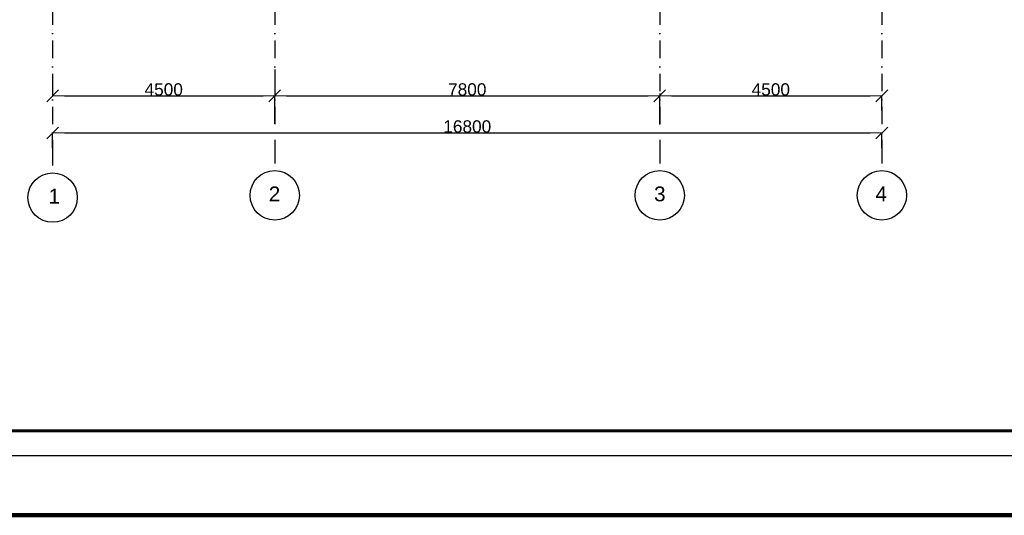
# Model space of a CAD drawing. Header units: millimetres. Extents: x -119471 to 297097, y -64331 to 65495.
# Tile 2 of 54: x -109245 to -89296, y -49401 to -39360. Entities that reach past the tile are written whole.
import ezdxf

# ---------------------------------------------------------------- set-up
doc = ezdxf.new("R2010")
doc.units = ezdxf.units.MM
doc.linetypes.add('Dot & Dashed', pattern=[670.277762, 352.777767, -176.388884, 0, -141.111112])
doc.layers.add('12 рамка штамп', color=250, linetype='Continuous', lineweight=35)
doc.layers.add('60 Оповещение', color=213, linetype='Continuous', lineweight=35)
doc.styles.add('СГЕНЕРИР_СТИЛЬ_1', font='arial.ttf')
doc.dimstyles.new('СГЕНЕРИР_СТИЛЬ__1', dxfattribs={"dimtxt": 250, "dimasz": 237.760461, "dimexe": 0.18, "dimexo": 1, "dimgap": 0.09, "dimtad": 1, "dimtih": 1, "dimtoh": 1, "dimdec": 0, "dimzin": 0, "dimdsep": 46, "dimtxsty": 'СГЕНЕРИР_СТИЛЬ_1', "dimblk": 'ARROWHEAD_6', "dimblk1": 'ARROWHEAD_6', "dimblk2": 'ARROWHEAD_6', "dimcen": 0.09, "dimclrd": 7, "dimclre": 7, "dimclrt": 7, "dimadec": 0, "dimazin": 0, "dimtfac": 1, "dimtdec": 4, "dimtmove": 0, "dimatfit": 3, "dimfxl": 1, "dimtolj": 1, "dimtzin": 0, "dimarcsym": 0})

# ---------------------------------------------------------------- blocks, each defined once
blk = doc.blocks.new('ARROWHEAD_6')
at = {"color": 0, "linetype": 'Continuous', "lineweight": 0}
for p, q in [((0, 0), (-1, 0)), ((-0.5, -0.5), (0.5, 0.5))]:
    blk.add_line(p, q, dxfattribs=at)
blk = doc.blocks.new('*D8', base_point=(-8577047, 8651736))
at = {"color": 7, "linetype": 'Continuous', "lineweight": -2, "transparency": 16777216}
for p, q in [((-104077, -40369), (-104077, -40903)), ((-108577, -40537), (-108577, -40903)), ((-108339, -40903), (-104315, -40903))]:
    blk.add_line(p, q, dxfattribs=at)
at = {"layer": 'Defpoints', "color": 0, "linetype": 'Continuous', "transparency": 16777216}
for p in [(-104077, -40368), (-108577, -40536), (-104077, -40903)]:
    blk.add_point(p, dxfattribs=at)
at = {"color": 7, "linetype": 'Continuous', "lineweight": -2, "transparency": 16777216, "xscale": 237.7604614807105, "yscale": 237.7604614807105, "zscale": 237.7604614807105, "rotation": 180}
blk.add_blockref('ARROWHEAD_6', (-108577, -40903), dxfattribs=at)
at = {"color": 7, "linetype": 'Continuous', "lineweight": -2, "transparency": 16777216, "xscale": 237.7604614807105, "yscale": 237.7604614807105, "zscale": 237.7604614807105}
blk.add_blockref('ARROWHEAD_6', (-104077, -40903), dxfattribs=at)
at = {"color": 7, "linetype": 'Continuous', "transparency": 16777216, "insert": (-106327, -40775), "char_height": 250, "attachment_point": 5, "style": 'СГЕНЕРИР_СТИЛЬ_1'}
blk.add_mtext('\\A1;4500', dxfattribs=at)
blk = doc.blocks.new('*D9', base_point=(-8577047, 8651736))
at = {"color": 7, "linetype": 'Continuous', "lineweight": -2, "transparency": 16777216}
for p, q in [((-96277, -40853), (-96277, -40903)), ((-96039, -40903), (-92015, -40903)), ((-91777, -41197), (-91777, -40903))]:
    blk.add_line(p, q, dxfattribs=at)
at = {"layer": 'Defpoints', "color": 0, "linetype": 'Continuous', "transparency": 16777216}
for p in [(-96277, -40852), (-91777, -40903), (-91777, -41198)]:
    blk.add_point(p, dxfattribs=at)
at = {"color": 7, "linetype": 'Continuous', "lineweight": -2, "transparency": 16777216, "xscale": 237.7604614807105, "yscale": 237.7604614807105, "zscale": 237.7604614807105, "rotation": 180}
blk.add_blockref('ARROWHEAD_6', (-96277, -40903), dxfattribs=at)
at = {"color": 7, "linetype": 'Continuous', "lineweight": -2, "transparency": 16777216, "xscale": 237.7604614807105, "yscale": 237.7604614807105, "zscale": 237.7604614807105}
blk.add_blockref('ARROWHEAD_6', (-91777, -40903), dxfattribs=at)
at = {"color": 7, "linetype": 'Continuous', "transparency": 16777216, "insert": (-94027, -40775), "char_height": 250, "attachment_point": 5, "style": 'СГЕНЕРИР_СТИЛЬ_1'}
blk.add_mtext('\\A1;4500', dxfattribs=at)
blk = doc.blocks.new('*D10', base_point=(-8577047, 8651736))
at = {"color": 7, "linetype": 'Continuous', "lineweight": -2, "transparency": 16777216}
for p, q in [((-104077, -41472), (-104077, -40903)), ((-103839, -40903), (-96515, -40903)), ((-96277, -41484), (-96277, -40903))]:
    blk.add_line(p, q, dxfattribs=at)
at = {"layer": 'Defpoints', "color": 0, "linetype": 'Continuous', "transparency": 16777216}
for p in [(-96277, -40903), (-104077, -41473), (-96277, -41485)]:
    blk.add_point(p, dxfattribs=at)
at = {"color": 7, "linetype": 'Continuous', "lineweight": -2, "transparency": 16777216, "xscale": 237.7604614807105, "yscale": 237.7604614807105, "zscale": 237.7604614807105, "rotation": 180}
blk.add_blockref('ARROWHEAD_6', (-104077, -40903), dxfattribs=at)
at = {"color": 7, "linetype": 'Continuous', "lineweight": -2, "transparency": 16777216, "xscale": 237.7604614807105, "yscale": 237.7604614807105, "zscale": 237.7604614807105}
blk.add_blockref('ARROWHEAD_6', (-96277, -40903), dxfattribs=at)
at = {"color": 7, "linetype": 'Continuous', "transparency": 16777216, "insert": (-100177, -40775), "char_height": 250, "attachment_point": 5, "style": 'СГЕНЕРИР_СТИЛЬ_1'}
blk.add_mtext('\\A1;7800', dxfattribs=at)
blk = doc.blocks.new('*D11', base_point=(-8577047, 8651736))
at = {"color": 7, "linetype": 'Continuous', "lineweight": -2, "transparency": 16777216}
for p, q in [((-108577, -41961), (-108577, -41653)), ((-108339, -41653), (-92015, -41653)), ((-91777, -41964), (-91777, -41653))]:
    blk.add_line(p, q, dxfattribs=at)
at = {"layer": 'Defpoints', "color": 0, "linetype": 'Continuous', "transparency": 16777216}
for p in [(-91777, -41653), (-108577, -41962), (-91777, -41965)]:
    blk.add_point(p, dxfattribs=at)
at = {"color": 7, "linetype": 'Continuous', "lineweight": -2, "transparency": 16777216, "xscale": 237.7604614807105, "yscale": 237.7604614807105, "zscale": 237.7604614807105, "rotation": 180}
blk.add_blockref('ARROWHEAD_6', (-108577, -41653), dxfattribs=at)
at = {"color": 7, "linetype": 'Continuous', "lineweight": -2, "transparency": 16777216, "xscale": 237.7604614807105, "yscale": 237.7604614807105, "zscale": 237.7604614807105}
blk.add_blockref('ARROWHEAD_6', (-91777, -41653), dxfattribs=at)
at = {"color": 7, "linetype": 'Continuous', "transparency": 16777216, "insert": (-100177, -41525), "char_height": 250, "attachment_point": 5, "style": 'СГЕНЕРИР_СТИЛЬ_1'}
blk.add_mtext('\\A1;16800', dxfattribs=at)

msp = doc.modelspace()

# ---------------------------------------------------------------- linework, layer by layer
at = {"linetype": 'Dot & Dashed'}
for p, q in [((-108577, -37102.4), (-108577, -41964.2)), ((-104076.9, -37102.4), (-104076.9, -41918.7)), ((-96276.9, -37102.4), (-96276.9, -41918.7)), ((-91776.9, -37102.4), (-91776.9, -41918.7)), ((-108577, -41964.2), (-108577, -42464.2)), ((-104076.9, -41918.7), (-104076.9, -42418.7)), ((-96276.9, -41918.7), (-96276.9, -42418.7)), ((-91776.9, -41918.7), (-91776.9, -42418.7))]:
    msp.add_line(p, q, dxfattribs=at)
at = {"linetype": 'Continuous'}
for centre in [(-108577, -42964.2), (-104076.9, -42918.7), (-96276.9, -42918.7), (-91776.9, -42918.7)]:
    msp.add_circle(centre, 500, dxfattribs=at)
at = {"layer": '12 рамка штамп', "color": 7, "linetype": 'Continuous', "lineweight": 60, "ltscale": 100, "extrusion": (0, 1, 0), "elevation": -47687.3}
msp.add_lwpolyline([(115633.9, 0), (58733.9, 0)], dxfattribs=at)
at = {"layer": '12 рамка штамп', "color": 7, "linetype": 'Continuous', "lineweight": 25, "ltscale": 100, "extrusion": (0, 1, 0), "elevation": -48187.3}
msp.add_lwpolyline([(117633.9, 0), (58233.9, 0)], dxfattribs=at)
at = {"layer": '60 Оповещение', "lineweight": 100, "ltscale": 100}
msp.add_lwpolyline([(-119470.9, 27105.8), (-55308.1, 27105.8), (-55308.1, -49400.6), (-119470.9, -49400.6)], close=True, dxfattribs=at)

# ---------------------------------------------------------------- texts
at = {"linetype": 'Continuous', "char_height": 300, "attachment_point": 1, "style": 'СГЕНЕРИР_СТИЛЬ_1'}
for s, insert in [('\\A1;{\\fArial|b0|i0|c204|p38;1}', (-108659.7, -42784.8)), ('\\A1;{\\fArial|b0|i0|c204|p38;2}', (-104198.5, -42739.4)), ('\\A1;{\\fArial|b0|i0|c204|p38;3}', (-96392.2, -42739.4)), ('\\A1;{\\fArial|b0|i0|c204|p38;4}', (-91906.6, -42739.4))]:
    msp.add_mtext(s, dxfattribs=dict(at, insert=insert))

# ---------------------------------------------------------------- dimensions: what is measured, and where the dimension line sits
at = {"linetype": 'Continuous'}
for base, p1, p2, picture, middle in [((-104076.9, -40902.9), (-108577, -40535.5), (-104076.9, -40368.2), '*D8', (-106326.9, -40902.9)), ((-96276.9, -40902.9), (-104076.9, -41473.5), (-96276.9, -41484.9), '*D10', (-100176.9, -40902.9)), ((-91776.9, -40902.9), (-96276.9, -40851.6), (-91776.9, -41197.8), '*D9', (-94026.9, -40902.9)), ((-91776.9, -41653), (-108577, -41962.2), (-91776.9, -41964.9), '*D11', (-100176.9, -41653))]:
    dim = msp.add_linear_dim(base=base, p1=p1, p2=p2, dimstyle='СГЕНЕРИР_СТИЛЬ__1', dxfattribs=at)
    dim.commit()
    dim.dimension.update_dxf_attribs({"geometry": picture, "text_midpoint": middle, "dimtype": 160})

doc.saveas('drawing.dxf')
